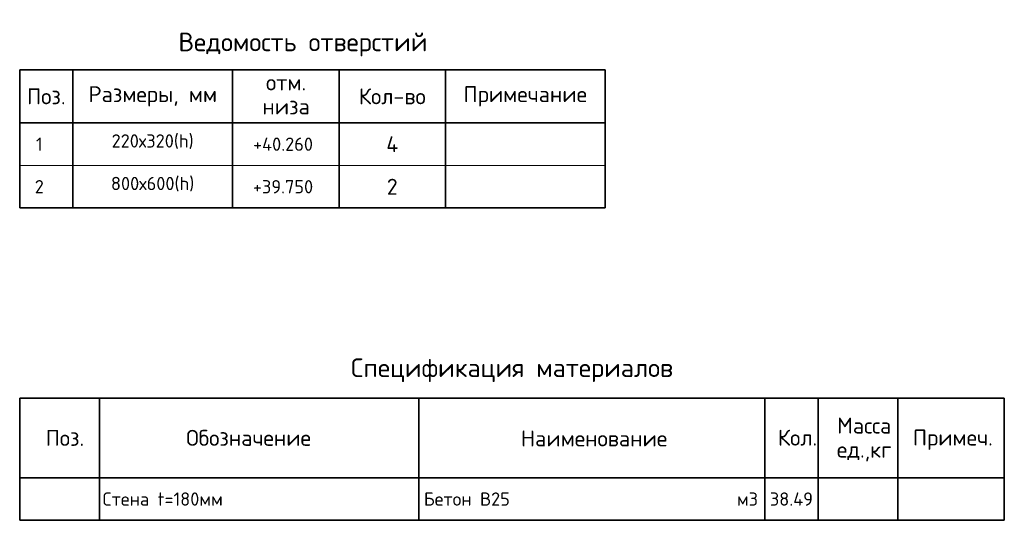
# Model space of a CAD drawing. Header units: millimetres. Extents: x 31376 to 89568, y 5935 to 20657.
# Tile 6 of 6: x 71068 to 89568, y 11241 to 20657. Entities that reach past the tile are written whole.
import ezdxf

# ---------------------------------------------------------------- set-up
doc = ezdxf.new("R2010")
doc.units = ezdxf.units.MM
doc.layers.add('Standard', color=7, linetype='Continuous', lineweight=25)
doc.styles.add('ARIAL', font='ARIAL.TTF')
doc.styles.add('ISOCPEUR', font='ISOCPEUR')

msp = doc.modelspace()

# ---------------------------------------------------------------- linework, layer by layer
at = {"layer": 'Standard', "color": 7, "linetype": 'Continuous', "lineweight": 35, "transparency": 33554687}
for p, q in [((71067.6, 19715), (82067.6, 19715)), ((71067.6, 18715), (71067.6, 19715)), ((72067.6, 18715), (72067.6, 19715)), ((75067.6, 18715), (75067.6, 19715)), ((77067.6, 18715), (77067.6, 19715)), ((79067.6, 18715), (79067.6, 19715)), ((82067.6, 18715), (82067.6, 19715)), ((71067.6, 18715), (82067.6, 18715)), ((71067.6, 17915), (71067.6, 18715)), ((72067.6, 17915), (72067.6, 18715)), ((75067.6, 17915), (75067.6, 18715)), ((77067.6, 17915), (77067.6, 18715)), ((79067.6, 17915), (79067.6, 18715)), ((82067.6, 17915), (82067.6, 18715)), ((71067.6, 17115), (71067.6, 17915)), ((72067.6, 17115), (72067.6, 17915)), ((75067.6, 17115), (75067.6, 17915)), ((77067.6, 17115), (77067.6, 17915)), ((79067.6, 17115), (79067.6, 17915)), ((82067.6, 17115), (82067.6, 17915)), ((71067.6, 17115), (82067.6, 17115)), ((71067.6, 13540.9), (89567.6, 13540.9)), ((71067.6, 13540.9), (71067.6, 12040.9)), ((71067.6, 12040.9), (71067.6, 13540.9)), ((72567.6, 13540.9), (72567.6, 12040.9)), ((78567.6, 13540.9), (78567.6, 12040.9)), ((85067.6, 13540.9), (85067.6, 12040.9)), ((86067.6, 13540.9), (86067.6, 12040.9)), ((87567.6, 13540.9), (87567.6, 12040.9)), ((89567.6, 13540.9), (89567.6, 12040.9)), ((71067.6, 12040.9), (71067.6, 11240.9)), ((89567.6, 12040.9), (71067.6, 12040.9)), ((72567.6, 12040.9), (72567.6, 11240.9)), ((78567.6, 12040.9), (78567.6, 11240.9)), ((85067.6, 12040.9), (85067.6, 11240.9)), ((86067.6, 12040.9), (86067.6, 11240.9)), ((87567.6, 12040.9), (87567.6, 11240.9)), ((89567.6, 12040.9), (89567.6, 11240.9)), ((71067.6, 11240.9), (89567.6, 11240.9))]:
    msp.add_line(p, q, dxfattribs=at)
at = {"layer": 'Standard', "color": 7, "linetype": 'Continuous', "lineweight": 13, "transparency": 33554687}
for p, q in [((71067.6, 17915), (82067.6, 17915)), ((71067.6, 17115), (82067.6, 17115)), ((71067.6, 17115), (82067.6, 17115)), ((71067.6, 11240.9), (89567.6, 11240.9))]:
    msp.add_line(p, q, dxfattribs=at)
at = {"layer": 'Standard', "color": 7, "linetype": 'Continuous', "lineweight": 35, "transparency": 33554687}
msp.add_lwpolyline([(89567.6, 12040.9), (89567.6, 12040.9)], close=True, dxfattribs=at)

# ---------------------------------------------------------------- texts
for s, insert, char_height, width, attachment_point, style in [('\\A1;{\\fISOCPEUR|i0|b0;\\H350.000000;\\W1.000000;\\C7;Ведомость отверстий}\\P', (74050.1, 20190), 350, 5002.5, 4, 'ISOCPEUR'), ('\\A1;{\\fISOCPEUR|i0|b0;\\H300.000000;\\W1.000000;\\C7;Размеры, мм}\\P', (73567.6, 19215), 300, 2486.25, 5, 'ISOCPEUR'), ('\\A1;{\\fISOCPEUR|i0|b0;\\H300.000000;\\W1.000000;\\C7;Поз.}\\P', (71567.6, 19215), 300, 873.679, 5, 'ISOCPEUR'), ('\\A1;{\\fISOCPEUR|i0|b0;\\H300.000000;\\W1.000000;\\C7;Кол-во}\\P', (78067.6, 19215), 300, 1433.333, 5, 'ISOCPEUR'), ('\\A1;{\\fISOCPEUR|i0|b0;\\H300.000000;\\W1.000000;\\C7;Примечание}\\P', (80567.6, 19215), 300, 2336, 5, 'ISOCPEUR'), ('}\\P', (80567.6, 18315), 300, 103.91, 5, 'ARIAL'), ('}\\P', (80567.6, 17515), 300, 103.91, 5, 'ARIAL'), ('\\A1;{\\fISOCPEUR|i0|b0;\\H350.000000;\\W1.000000;\\C7;Спецификация материалов}\\P', (80317.6, 13840.9), 350, 6122.965, 8, 'ISOCPEUR'), ('\\A1;{\\fISOCPEUR|i0|b0;\\H300.000000;\\W1.000000;\\C7;Обозначение}\\P', (75368.7, 12791.8), 300, 2501.273, 5, 'ISOCPEUR'), ('\\A1;{\\fISOCPEUR|i0|b0;\\H300.000000;\\W1.000000;\\C7;Кол.}\\P', (85682.4, 12795.4), 300, 888.889, 5, 'ISOCPEUR'), ('\\A1;{\\fISOCPEUR|i0|b0;\\H300.000000;\\W1.000000;\\C7;Поз.}\\P', (71917.1, 12790.4), 300, 873.679, 5, 'ISOCPEUR'), ('\\A1;{\\fISOCPEUR|i0|b0;\\H300.000000;\\W1.000000;\\C7;Наименование}\\P', (81860.2, 12780.9), 300, 2786.667, 5, 'ISOCPEUR'), ('\\A1;{\\fISOCPEUR|i0|b0;\\H300.000000;\\W1.000000;\\C7;Примеч.}\\P', (88600.6, 12756.5), 300, 1553.878, 5, 'ISOCPEUR'), ('\\A1;{\\fISOCPEUR|i0|b0;\\H250.000000;\\W1.000000;\\C7;Стена t=180мм}\\P', (72626.1, 11640.9), 250, 2419.792, 4, 'ISOCPEUR'), ('\\A1;{\\fISOCPEUR|i0|b0;\\H250.000000;\\W1.000000;\\C7;м3}\\P', (84543.9, 11640.9), 250, 485.294, 4, 'ISOCPEUR'), ('\\A1;{\\fISOCPEUR|i0|b0;\\H250.000000;\\W1.000000;\\C7;38.49}\\P', (85567.6, 11640.9), 250, 917.647, 5, 'ISOCPEUR')]:
    msp.add_mtext(s, dxfattribs=dict(at, insert=insert, char_height=char_height, width=width, attachment_point=attachment_point, style=style))
at = {"layer": 'Standard', "color": 7, "linetype": 'Continuous', "lineweight": 35, "transparency": 33554687, "char_height": 300, "attachment_point": 2, "line_spacing_factor": 0.903614, "style": 'ARIAL'}
for s, insert, width in [('\\A1;{\\fISOCPEUR|i0|b0;\\H300.000000;\\W1.000000;\\C7;отм.}\\P{\\fISOCPEUR|i0|b0;\\H300.000000;\\W1.000000;\\C7;низа}\\P', (76072.8, 19626.8), 1000.788), ('\\A1;{\\fISOCPEUR|i0|b0;\\H300.000000;\\W1.000000;\\C7;Масса}\\P{\\fISOCPEUR|i0|b0;\\H300.000000;\\W1.000000;\\C7;ед.,кг}\\P', (86935.3, 13172.2), 1244.513)]:
    msp.add_mtext(s, dxfattribs=dict(at, insert=insert, width=width))
at = {"layer": 'Standard', "color": 7, "linetype": 'Continuous', "lineweight": 13, "transparency": 33554687}
for s, insert, char_height, width, attachment_point, style in [('\\A1;{\\fISOCPEUR|i0|b0;\\H250.000000;\\W1.000000;\\C7;220х320(h)}\\P', (73564.8, 18363.4), 250, 1721.212, 5, 'ISOCPEUR'), ('\\A1;{\\fISOCPEUR|i0|b0;\\H300.000000;\\W1.000000;\\C7;4}\\P', (78067.6, 18315), 300, 360, 5, 'ISOCPEUR'), ('\\A1;{\\fISOCPEUR|i0|b0;\\H250.000000;\\W1.000000;\\C7;800х600(h)}\\P', (73564.8, 17563.4), 250, 1721.212, 5, 'ISOCPEUR'), ('\\A1;{\\fISOCPEUR|i0|b0;\\H300.000000;\\W1.000000;\\C7;2}\\P', (78067.6, 17515), 300, 326.667, 5, 'ISOCPEUR'), ('}\\P', (78667.6, 11850.9), 250, 86.591, 4, 'ARIAL'), ('}\\P', (78667.6, 11490.8), 250, 86.591, 4, 'ARIAL')]:
    msp.add_mtext(s, dxfattribs=dict(at, insert=insert, char_height=char_height, width=width, attachment_point=attachment_point, style=style))
at = {"layer": 'Standard', "color": 7, "linetype": 'Continuous', "lineweight": 50, "transparency": 33554687, "char_height": 250, "style": 'ISOCPEUR'}
for s, insert, width, attachment_point in [('\\A1;{\\fISOCPEUR|i0|b0;\\H250.000000;\\W1.000000;\\C7;1}\\P', (71435.8, 18315), 194.444, 5), ('\\A1;{\\fISOCPEUR|i0|b0;\\H250.000000;\\W1.000000;\\C7;+40.260}\\P', (76015.1, 18315), 1269.792, 5), ('\\A1;{\\fISOCPEUR|i0|b0;\\H250.000000;\\W1.000000;\\C7;2}\\P', (71435.8, 17515), 272.222, 5), ('\\A1;{\\fISOCPEUR|i0|b0;\\H250.000000;\\W1.000000;\\C7;+39.750}\\P', (76015.1, 17515), 1244.681, 5), ('\\A1;{\\fISOCPEUR|i0|b0;\\H250.000000;\\W1.000000;\\C7;Бетон В25}\\P', (78660.8, 11640.9), 1771.324, 4)]:
    msp.add_mtext(s, dxfattribs=dict(at, insert=insert, width=width, attachment_point=attachment_point))

doc.saveas('drawing.dxf')
